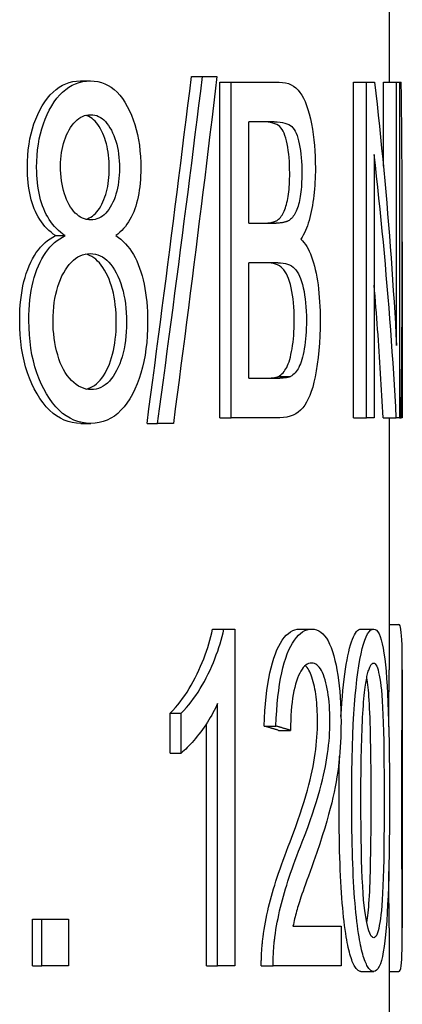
# Model space of a CAD drawing. Header units: millimetres. Extents: x 71 to 3793, y 26 to 321.
# Tile 9 of 11: x 436.77 to 439.66, y 225.69 to 233.15. Entities that reach past the tile are written whole.
import ezdxf

# ---------------------------------------------------------------- set-up
doc = ezdxf.new("R2010")
doc.units = ezdxf.units.MM
doc.layers.add('DETAIL', color=2, linetype='Continuous')

msp = doc.modelspace()

# ---------------------------------------------------------------- linework, layer by layer
at = {"layer": 'DETAIL'}
for p, q in [((439.5627, 240.1028), (439.5627, 232.6749)), ((437.2272, 232.6845), (437.302, 232.6845)), ((438.067, 232.7175), (438.1509, 232.7175)), ((438.1509, 232.7175), (438.26, 232.7175)), ((438.2811, 230.1349), (438.2811, 232.6749)), ((438.2811, 232.6749), (438.3673, 232.6749)), ((438.3673, 230.1349), (438.3673, 232.6749)), ((438.3673, 232.6749), (438.731, 232.6749)), ((439.2937, 230.1349), (439.2937, 232.6749)), ((439.2937, 232.6749), (439.3908, 232.6749)), ((439.3908, 230.1349), (439.3908, 232.6749)), ((439.3908, 232.6749), (439.4533, 232.6749)), ((439.5197, 232.0381), (439.5197, 232.6749)), ((439.5197, 232.6749), (439.6192, 232.6749)), ((439.6192, 230.6808), (439.6192, 232.6749)), ((439.6192, 232.6749), (439.6407, 232.6749)), ((439.6407, 232.6749), (439.6407, 230.1349)), ((439.6407, 232.6749), (439.6552, 232.6749)), ((438.502, 231.6081), (438.502, 232.3748)), ((438.6923, 232.3748), (438.502, 232.3748)), ((439.4496, 232.1289), (439.4496, 230.1349)), ((438.502, 231.6081), (438.707, 231.6081)), ((437.0389, 231.5133), (437.1117, 231.5133)), ((439.6627, 231.4653), (439.6627, 230.5632)), ((438.502, 230.4349), (438.502, 231.3081)), ((438.7208, 231.3081), (438.502, 231.3081)), ((438.502, 230.4349), (438.737, 230.4349)), ((438.725, 230.4466), (438.816, 230.4466)), ((438.2811, 230.1349), (438.3673, 230.1349)), ((438.7361, 230.1349), (438.3673, 230.1349)), ((439.2937, 230.1349), (439.3908, 230.1349)), ((439.4496, 230.1349), (439.3908, 230.1349)), ((439.518, 230.1349), (439.6175, 230.1349)), ((439.5627, 230.1349), (439.5627, 228.227)), ((439.6407, 230.1349), (439.6175, 230.1349)), ((439.6407, 230.1349), (439.6536, 230.1349)), ((439.6619, 230.1349), (439.6536, 230.1349)), ((437.2298, 230.0923), (437.3046, 230.0923)), ((437.7307, 230.0923), (437.8109, 230.0923)), ((437.9307, 230.0923), (437.8109, 230.0923)), ((439.5627, 228.5694), (439.6366, 228.5694)), ((438.2265, 228.5345), (438.3121, 228.5345)), ((438.3121, 228.5345), (438.395, 228.5345)), ((438.395, 228.5345), (438.395, 225.9849)), ((438.8859, 228.5345), (438.9786, 228.5345)), ((439.3486, 228.5345), (439.4462, 228.5345)), ((439.6627, 228.227), (439.6627, 226.2739)), ((438.2651, 225.9849), (438.2651, 227.9712)), ((437.9071, 227.5956), (437.9071, 227.8976)), ((437.9071, 227.8976), (437.9892, 227.8976)), ((437.9892, 227.5956), (437.9892, 227.8976)), ((438.1801, 225.9849), (438.1801, 227.8174)), ((438.6164, 227.8008), (438.7062, 227.8008)), ((438.7258, 227.7679), (438.8168, 227.7679)), ((437.9071, 227.5956), (437.9892, 227.5956)), ((436.8651, 225.9849), (436.8651, 226.3391)), ((436.8651, 226.3391), (436.9359, 226.3391)), ((436.9359, 225.9849), (436.9359, 226.3391)), ((436.9359, 226.3391), (437.1358, 226.3391)), ((437.1358, 226.3391), (437.1358, 225.9849)), ((438.8354, 226.2849), (439.1996, 226.2849)), ((439.1996, 226.2849), (439.1996, 225.9849)), ((439.5627, 226.2739), (439.5627, 216.6028)), ((436.8651, 225.9849), (436.9359, 225.9849)), ((437.1358, 225.9849), (436.9359, 225.9849)), ((438.1801, 225.9849), (438.2651, 225.9849)), ((438.395, 225.9849), (438.2651, 225.9849)), ((438.5958, 225.9849), (438.6854, 225.9849)), ((439.1996, 225.9849), (438.6854, 225.9849)), ((439.3486, 225.9423), (439.4462, 225.9423)), ((439.5627, 225.9423), (439.6369, 225.9423))]:
    msp.add_line(p, q, dxfattribs=at)
at = {"layer": 'DETAIL', "flags": 128}
for points in [[(436.8253, 232.0302), (436.8261, 232.0757), (436.8285, 232.12), (436.8324, 232.1631), (436.8379, 232.205), (436.845, 232.2456), (436.8536, 232.285), (436.8638, 232.3232), (436.8755, 232.3602), (436.8888, 232.3959), (436.9036, 232.4304), (436.9199, 232.4637), (436.9378, 232.4958), (436.9568, 232.5259), (436.9768, 232.5535), (436.9978, 232.5784), (437.0197, 232.6006), (437.0425, 232.6203), (437.0663, 232.6374), (437.0909, 232.6518), (437.1165, 232.6636), (437.1429, 232.6727), (437.1702, 232.6793), (437.1983, 232.6832), (437.2272, 232.6845)], [(436.8957, 232.0302), (436.8965, 232.0757), (436.8989, 232.12), (436.9029, 232.1631), (436.9085, 232.205), (436.9156, 232.2456), (436.9243, 232.285), (436.9346, 232.3232), (436.9465, 232.3602), (436.9599, 232.3959), (436.9749, 232.4304), (436.9914, 232.4637), (437.0094, 232.4958), (437.0287, 232.5259), (437.0489, 232.5535), (437.0701, 232.5784), (437.0922, 232.6006), (437.1153, 232.6203), (437.1393, 232.6374), (437.1642, 232.6518), (437.19, 232.6636), (437.2167, 232.6727), (437.2443, 232.6793), (437.2727, 232.6832), (437.302, 232.6845)], [(437.302, 232.6845), (437.3311, 232.6832), (437.3591, 232.6792), (437.3861, 232.6725), (437.4119, 232.6631), (437.4367, 232.6511), (437.4605, 232.6364), (437.4832, 232.619), (437.5049, 232.5989), (437.5256, 232.5762), (437.5453, 232.5508), (437.564, 232.5227), (437.5817, 232.4919), (437.5982, 232.4592), (437.6132, 232.4254), (437.6267, 232.3903), (437.6388, 232.3541), (437.6494, 232.3168), (437.6586, 232.2782), (437.6663, 232.2385), (437.6727, 232.1976), (437.6776, 232.1556), (437.6811, 232.1124), (437.6832, 232.068), (437.6839, 232.0224)], [(437.7307, 230.0923), (437.7453, 230.2016), (437.7599, 230.311), (437.7744, 230.4204), (437.7889, 230.5298), (437.8033, 230.6392), (437.8177, 230.7486), (437.832, 230.8579), (437.8462, 230.9673), (437.8604, 231.0767), (437.8746, 231.1861), (437.8887, 231.2955), (437.9027, 231.4049), (437.9167, 231.5142), (437.9306, 231.6236), (437.9445, 231.733), (437.9584, 231.8424), (437.9721, 231.9518), (437.9858, 232.0612), (437.9995, 232.1705), (438.0131, 232.2799), (438.0267, 232.3893), (438.0402, 232.4987), (438.0536, 232.6081), (438.067, 232.7175)], [(437.8109, 230.0923), (437.8257, 230.2016), (437.8404, 230.311), (437.8551, 230.4204), (437.8697, 230.5298), (437.8843, 230.6392), (437.8988, 230.7486), (437.9133, 230.8579), (437.9277, 230.9673), (437.942, 231.0767), (437.9563, 231.1861), (437.9706, 231.2955), (437.9848, 231.4049), (437.9989, 231.5142), (438.013, 231.6236), (438.027, 231.733), (438.041, 231.8424), (438.0549, 231.9518), (438.0688, 232.0612), (438.0826, 232.1705), (438.0964, 232.2799), (438.1101, 232.3893), (438.1237, 232.4987), (438.1373, 232.6081), (438.1509, 232.7175)], [(438.26, 232.7175), (438.2469, 232.6081), (438.2337, 232.4987), (438.2205, 232.3893), (438.2073, 232.2799), (438.194, 232.1705), (438.1806, 232.0612), (438.1672, 231.9518), (438.1537, 231.8424), (438.1402, 231.733), (438.1266, 231.6236), (438.113, 231.5142), (438.0993, 231.4049), (438.0855, 231.2955), (438.0717, 231.1861), (438.0579, 231.0767), (438.0439, 230.9673), (438.03, 230.8579), (438.016, 230.7486), (438.0019, 230.6392), (437.9877, 230.5298), (437.9736, 230.4204), (437.9593, 230.311), (437.945, 230.2016), (437.9307, 230.0923)], [(438.731, 232.6749), (438.7558, 232.6736), (438.779, 232.67), (438.8007, 232.664), (438.821, 232.6555), (438.8399, 232.6446), (438.8574, 232.6313), (438.8736, 232.6156), (438.8885, 232.5974), (438.9022, 232.5768), (438.9151, 232.5536), (438.9272, 232.5278), (438.9383, 232.4994), (438.9487, 232.4685), (438.9582, 232.435), (438.967, 232.3989), (438.9749, 232.3603), (438.982, 232.3201), (438.9881, 232.2794), (438.9932, 232.2382), (438.9974, 232.1964), (439.0006, 232.1542), (439.0029, 232.1114), (439.0043, 232.0682), (439.0048, 232.0244)], [(439.4533, 232.6749), (439.4627, 232.5918), (439.4718, 232.5087), (439.4808, 232.4256), (439.4895, 232.3425), (439.498, 232.2594), (439.5063, 232.1763), (439.5144, 232.0933), (439.5223, 232.0102), (439.5299, 231.9271), (439.5374, 231.844), (439.5446, 231.7609), (439.5517, 231.6778), (439.5585, 231.5947), (439.5651, 231.5117), (439.5714, 231.4286), (439.5776, 231.3455), (439.5836, 231.2624), (439.5893, 231.1793), (439.5948, 231.0962), (439.6001, 231.0131), (439.6052, 230.9301), (439.6101, 230.847), (439.6147, 230.7639), (439.6192, 230.6808)], [(439.6536, 230.1349), (439.655, 230.2407), (439.6562, 230.3465), (439.6574, 230.4524), (439.6585, 230.5582), (439.6594, 230.664), (439.6602, 230.7699), (439.6609, 230.8757), (439.6615, 230.9815), (439.662, 231.0874), (439.6623, 231.1932), (439.6626, 231.299), (439.6627, 231.4049), (439.6627, 231.5107), (439.6626, 231.6165), (439.6624, 231.7224), (439.662, 231.8282), (439.6616, 231.934), (439.661, 232.0399), (439.6603, 232.1457), (439.6595, 232.2515), (439.6586, 232.3574), (439.6576, 232.4632), (439.6564, 232.569), (439.6552, 232.6749)], [(437.0766, 232.0418), (437.0771, 232.0679), (437.0785, 232.0935), (437.0807, 232.1184), (437.0839, 232.1427), (437.088, 232.1664), (437.093, 232.1894), (437.0989, 232.2119), (437.1057, 232.2337), (437.1134, 232.2549), (437.122, 232.2755), (437.1314, 232.2954), (437.1418, 232.3148), (437.1528, 232.333), (437.1644, 232.3497), (437.1763, 232.3647), (437.1888, 232.3782), (437.2017, 232.3901), (437.215, 232.4004), (437.2288, 232.4092), (437.2431, 232.4163), (437.2578, 232.4218), (437.273, 232.4258), (437.2886, 232.4282), (437.3046, 232.429)], [(437.4451, 232.0244), (437.4448, 232.0496), (437.4438, 232.0742), (437.4421, 232.0983), (437.4397, 232.1217), (437.4366, 232.1446), (437.4329, 232.1668), (437.4285, 232.1885), (437.4234, 232.2095), (437.4176, 232.23), (437.4111, 232.2498), (437.4039, 232.2691), (437.396, 232.2878), (437.3874, 232.3058), (437.3782, 232.3231), (437.3687, 232.3392), (437.3587, 232.3539), (437.3484, 232.3673), (437.3378, 232.3794), (437.3268, 232.3901), (437.3154, 232.3996), (437.3036, 232.4077), (437.2915, 232.4146), (437.279, 232.4201), (437.2662, 232.4242)], [(437.3046, 232.429), (437.3202, 232.4282), (437.3352, 232.4257), (437.3499, 232.4217), (437.364, 232.416), (437.3777, 232.4087), (437.3909, 232.3997), (437.4037, 232.3891), (437.416, 232.3769), (437.4279, 232.3631), (437.4393, 232.3477), (437.4503, 232.3306), (437.4608, 232.3119), (437.4707, 232.292), (437.4796, 232.2713), (437.4878, 232.25), (437.495, 232.2279), (437.5014, 232.205), (437.5069, 232.1814), (437.5116, 232.1571), (437.5154, 232.132), (437.5184, 232.1062), (437.5205, 232.0797), (437.5218, 232.0524), (437.5222, 232.0244)], [(438.8106, 231.9857), (438.8103, 232.0166), (438.8094, 232.0467), (438.8079, 232.0758), (438.8058, 232.104), (438.8031, 232.1312), (438.7998, 232.1575), (438.7959, 232.1829), (438.7913, 232.2073), (438.7862, 232.2303), (438.7806, 232.2515), (438.7744, 232.2708), (438.7677, 232.2881), (438.7604, 232.3037), (438.7525, 232.3173), (438.7441, 232.3291), (438.735, 232.339), (438.7249, 232.3474), (438.713, 232.3546), (438.6993, 232.3608), (438.6838, 232.3658), (438.6664, 232.3697), (438.6472, 232.3725), (438.6259, 232.3742), (438.6027, 232.3748)], [(438.6923, 232.3748), (438.7158, 232.3742), (438.7373, 232.3725), (438.7567, 232.3697), (438.7743, 232.3658), (438.7899, 232.3608), (438.8038, 232.3546), (438.8158, 232.3474), (438.8261, 232.339), (438.8352, 232.3291), (438.8437, 232.3173), (438.8517, 232.3037), (438.8591, 232.2881), (438.8659, 232.2708), (438.8721, 232.2515), (438.8778, 232.2303), (438.883, 232.2073), (438.8876, 232.1829), (438.8915, 232.1575), (438.8949, 232.1312), (438.8976, 232.104), (438.8997, 232.0758), (438.9012, 232.0467), (438.9021, 232.0166), (438.9024, 231.9857)], [(439.6175, 230.1349), (439.613, 230.2179), (439.6082, 230.301), (439.6032, 230.3841), (439.5981, 230.4672), (439.5927, 230.5503), (439.5871, 230.6334), (439.5813, 230.7165), (439.5752, 230.7995), (439.569, 230.8826), (439.5625, 230.9657), (439.5558, 231.0488), (439.5489, 231.1319), (439.5418, 231.215), (439.5345, 231.2981), (439.527, 231.3811), (439.5192, 231.4642), (439.5113, 231.5473), (439.5031, 231.6304), (439.4947, 231.7135), (439.4861, 231.7966), (439.4773, 231.8797), (439.4683, 231.9627), (439.459, 232.0458), (439.4496, 232.1289)], [(437.0389, 231.5133), (437.0214, 231.5256), (437.0045, 231.5388), (436.9884, 231.5528), (436.9731, 231.5677), (436.9585, 231.5834), (436.9447, 231.5999), (436.9316, 231.6173), (436.9194, 231.6355), (436.9078, 231.6545), (436.8971, 231.6743), (436.8872, 231.695), (436.878, 231.7166), (436.8697, 231.7388), (436.862, 231.7618), (436.855, 231.7855), (436.8488, 231.8099), (436.8433, 231.835), (436.8385, 231.8608), (436.8345, 231.8873), (436.8312, 231.9145), (436.8286, 231.9423), (436.8268, 231.9709), (436.8257, 232.0002), (436.8253, 232.0302)], [(437.1117, 231.5133), (437.0939, 231.5256), (437.0769, 231.5388), (437.0606, 231.5528), (437.0451, 231.5677), (437.0304, 231.5834), (437.0164, 231.5999), (437.0032, 231.6173), (436.9908, 231.6355), (436.9791, 231.6545), (436.9683, 231.6743), (436.9583, 231.695), (436.949, 231.7166), (436.9405, 231.7388), (436.9328, 231.7618), (436.9258, 231.7855), (436.9195, 231.8099), (436.9139, 231.835), (436.9091, 231.8608), (436.905, 231.8873), (436.9017, 231.9145), (436.8991, 231.9423), (436.8972, 231.9709), (436.8961, 232.0002), (436.8957, 232.0302)], [(437.3059, 231.6333), (437.2895, 231.6341), (437.2735, 231.6365), (437.258, 231.6404), (437.243, 231.646), (437.2285, 231.6531), (437.2145, 231.6619), (437.201, 231.6722), (437.188, 231.6841), (437.1755, 231.6976), (437.1636, 231.7126), (437.1521, 231.7293), (437.1411, 231.7475), (437.1309, 231.767), (437.1215, 231.7874), (437.113, 231.8088), (437.1054, 231.831), (437.0987, 231.8541), (437.0928, 231.8782), (437.0879, 231.9032), (437.0838, 231.9291), (437.0807, 231.9559), (437.0784, 231.9836), (437.0771, 232.0122), (437.0766, 232.0418)], [(437.2678, 231.6377), (437.2809, 231.6418), (437.2936, 231.647), (437.3058, 231.6536), (437.3177, 231.6614), (437.3291, 231.6706), (437.3401, 231.6809), (437.3507, 231.6926), (437.3609, 231.7056), (437.3707, 231.7198), (437.3801, 231.7353), (437.389, 231.752), (437.3974, 231.7695), (437.405, 231.7876), (437.412, 231.8062), (437.4183, 231.8254), (437.424, 231.8452), (437.4289, 231.8656), (437.4332, 231.8865), (437.4369, 231.9081), (437.4398, 231.9302), (437.4422, 231.9528), (437.4438, 231.9761), (437.4448, 231.9999), (437.4451, 232.0244)], [(437.5222, 232.0244), (437.5218, 231.9973), (437.5206, 231.9709), (437.5185, 231.9453), (437.5156, 231.9204), (437.5119, 231.8961), (437.5074, 231.8726), (437.502, 231.8498), (437.4959, 231.8278), (437.4888, 231.8064), (437.481, 231.7857), (437.4722, 231.7658), (437.4627, 231.7466), (437.4525, 231.7285), (437.4417, 231.712), (437.4305, 231.697), (437.4187, 231.6836), (437.4064, 231.6718), (437.3937, 231.6616), (437.3804, 231.653), (437.3665, 231.6459), (437.3522, 231.6404), (437.3373, 231.6365), (437.3218, 231.6341), (437.3059, 231.6333)], [(437.6839, 232.0224), (437.6836, 231.9934), (437.6827, 231.965), (437.6811, 231.9372), (437.6789, 231.91), (437.676, 231.8835), (437.6725, 231.8576), (437.6683, 231.8324), (437.6636, 231.8078), (437.6581, 231.7838), (437.6521, 231.7604), (437.6453, 231.7377), (437.638, 231.7156), (437.6299, 231.6942), (437.6212, 231.6737), (437.6117, 231.6539), (437.6016, 231.635), (437.5908, 231.6169), (437.5792, 231.5997), (437.567, 231.5832), (437.554, 231.5676), (437.5403, 231.5528), (437.5258, 231.5388), (437.5107, 231.5256), (437.4947, 231.5133)], [(438.7266, 231.6372), (438.7336, 231.644), (438.7402, 231.6515), (438.7465, 231.6596), (438.7525, 231.6685), (438.7582, 231.678), (438.7636, 231.6882), (438.7687, 231.6991), (438.7735, 231.7107), (438.778, 231.723), (438.7822, 231.736), (438.7862, 231.7496), (438.7898, 231.764), (438.7931, 231.779), (438.7962, 231.7946), (438.7989, 231.8109), (438.8014, 231.8278), (438.8035, 231.8453), (438.8054, 231.8634), (438.807, 231.8822), (438.8083, 231.9017), (438.8093, 231.9217), (438.81, 231.9424), (438.8104, 231.9637), (438.8106, 231.9857)], [(438.9024, 231.9857), (438.9023, 231.9637), (438.9019, 231.9424), (438.9011, 231.9217), (438.9001, 231.9017), (438.8988, 231.8822), (438.8972, 231.8634), (438.8953, 231.8453), (438.8931, 231.8278), (438.8907, 231.8109), (438.8879, 231.7946), (438.8848, 231.779), (438.8814, 231.764), (438.8778, 231.7496), (438.8738, 231.736), (438.8695, 231.723), (438.865, 231.7107), (438.8601, 231.6991), (438.855, 231.6882), (438.8495, 231.678), (438.8438, 231.6685), (438.8377, 231.6596), (438.8313, 231.6515), (438.8246, 231.644), (438.8176, 231.6372)], [(439.0048, 232.0244), (439.0046, 231.9974), (439.004, 231.9707), (439.0031, 231.9443), (439.0019, 231.9181), (439.0002, 231.8922), (438.9982, 231.8666), (438.9958, 231.8412), (438.993, 231.8161), (438.9899, 231.7913), (438.9864, 231.7668), (438.9825, 231.7425), (438.9782, 231.7185), (438.9735, 231.695), (438.9685, 231.6722), (438.963, 231.6502), (438.9571, 231.629), (438.9508, 231.6085), (438.9441, 231.5888), (438.937, 231.5698), (438.9294, 231.5516), (438.9214, 231.5341), (438.9129, 231.5174), (438.904, 231.5014), (438.8947, 231.4862)], [(438.6173, 231.6081), (438.6237, 231.6082), (438.63, 231.6083), (438.6361, 231.6086), (438.642, 231.6089), (438.6478, 231.6094), (438.6534, 231.61), (438.6588, 231.6106), (438.6641, 231.6114), (438.6692, 231.6122), (438.6741, 231.6132), (438.6789, 231.6142), (438.6835, 231.6154), (438.6879, 231.6167), (438.6922, 231.618), (438.6964, 231.6195), (438.7003, 231.621), (438.7042, 231.6227), (438.7078, 231.6245), (438.7113, 231.6263), (438.7147, 231.6283), (438.7179, 231.6304), (438.721, 231.6325), (438.7239, 231.6348), (438.7266, 231.6372)], [(438.8176, 231.6372), (438.8148, 231.6348), (438.8119, 231.6325), (438.8088, 231.6304), (438.8055, 231.6283), (438.8021, 231.6263), (438.7986, 231.6245), (438.7949, 231.6227), (438.791, 231.621), (438.787, 231.6195), (438.7828, 231.618), (438.7785, 231.6167), (438.774, 231.6154), (438.7693, 231.6142), (438.7645, 231.6132), (438.7595, 231.6122), (438.7543, 231.6114), (438.749, 231.6106), (438.7435, 231.61), (438.7379, 231.6094), (438.7321, 231.6089), (438.7261, 231.6086), (438.7199, 231.6083), (438.7136, 231.6082), (438.707, 231.6081)], [(436.7673, 230.8705), (436.7678, 230.9113), (436.7693, 230.9509), (436.7718, 230.9894), (436.7753, 231.0268), (436.7798, 231.0631), (436.7853, 231.0983), (436.7918, 231.1323), (436.7993, 231.1652), (436.8078, 231.197), (436.8172, 231.2277), (436.8277, 231.2573), (436.8391, 231.2858), (436.8514, 231.313), (436.8645, 231.3386), (436.8784, 231.3628), (436.8931, 231.3855), (436.9086, 231.4067), (436.9249, 231.4264), (436.942, 231.4446), (436.9599, 231.4613), (436.9785, 231.4765), (436.9979, 231.4903), (437.018, 231.5025), (437.0389, 231.5133)], [(436.8371, 230.8705), (436.8376, 230.9113), (436.8391, 230.9509), (436.8417, 230.9894), (436.8452, 231.0268), (436.8498, 231.0631), (436.8553, 231.0983), (436.8619, 231.1323), (436.8694, 231.1652), (436.878, 231.197), (436.8875, 231.2277), (436.8981, 231.2573), (436.9096, 231.2858), (436.922, 231.313), (436.9353, 231.3386), (436.9494, 231.3628), (436.9642, 231.3855), (436.9799, 231.4067), (436.9964, 231.4264), (437.0137, 231.4446), (437.0317, 231.4613), (437.0506, 231.4765), (437.0702, 231.4903), (437.0905, 231.5025), (437.1117, 231.5133)], [(437.4947, 231.5133), (437.5144, 231.5), (437.5331, 231.4855), (437.551, 231.4696), (437.568, 231.4524), (437.5843, 231.4339), (437.5996, 231.4141), (437.6142, 231.3929), (437.6279, 231.3704), (437.6409, 231.3467), (437.653, 231.3216), (437.6644, 231.2951), (437.6749, 231.2674), (437.6846, 231.2386), (437.6935, 231.2088), (437.7015, 231.1781), (437.7086, 231.1465), (437.7149, 231.114), (437.7204, 231.0806), (437.725, 231.0462), (437.7287, 231.011), (437.7316, 230.9748), (437.7337, 230.9378), (437.735, 230.8998), (437.7354, 230.8609)], [(438.8947, 231.4862), (438.9067, 231.4742), (438.9182, 231.4609), (438.9291, 231.4464), (438.9395, 231.4305), (438.9493, 231.4132), (438.9587, 231.3947), (438.9675, 231.3748), (438.9759, 231.3537), (438.9837, 231.3312), (438.9911, 231.3074), (438.998, 231.2822), (439.0044, 231.2558), (439.0103, 231.2283), (439.0157, 231.1999), (439.0206, 231.1707), (439.0249, 231.1407), (439.0287, 231.1099), (439.032, 231.0782), (439.0348, 231.0456), (439.037, 231.0123), (439.0388, 230.9781), (439.0401, 230.9431), (439.0408, 230.9072), (439.0411, 230.8705)], [(437.0196, 230.8686), (437.0202, 230.9045), (437.0219, 230.9395), (437.0247, 230.9734), (437.0286, 231.0063), (437.0337, 231.0381), (437.0399, 231.069), (437.0472, 231.0988), (437.0556, 231.1276), (437.0651, 231.1554), (437.0757, 231.1821), (437.0874, 231.2078), (437.1002, 231.2326), (437.1139, 231.2557), (437.1281, 231.2769), (437.1429, 231.2961), (437.1582, 231.3132), (437.1741, 231.3283), (437.1906, 231.3415), (437.2076, 231.3525), (437.2251, 231.3616), (437.2432, 231.3687), (437.2619, 231.3737), (437.281, 231.3767), (437.3007, 231.3778)], [(437.4978, 230.857), (437.4974, 230.8912), (437.4961, 230.9246), (437.4938, 230.957), (437.4907, 230.9884), (437.4867, 231.019), (437.4818, 231.0486), (437.476, 231.0772), (437.4693, 231.105), (437.4617, 231.1318), (437.4532, 231.1576), (437.4438, 231.1826), (437.4334, 231.2066), (437.4222, 231.2296), (437.4102, 231.2514), (437.3977, 231.2714), (437.3847, 231.2897), (437.3713, 231.3063), (437.3573, 231.3212), (437.3429, 231.3343), (437.328, 231.3457), (437.3125, 231.3554), (437.2966, 231.3633), (437.2801, 231.3695), (437.2631, 231.374)], [(437.3007, 231.3778), (437.3205, 231.3767), (437.3397, 231.3737), (437.3583, 231.3686), (437.3763, 231.3614), (437.3937, 231.3522), (437.4104, 231.341), (437.4266, 231.3277), (437.4421, 231.3124), (437.4571, 231.295), (437.4715, 231.2756), (437.4853, 231.2541), (437.4985, 231.2306), (437.5109, 231.2055), (437.5222, 231.1794), (437.5323, 231.1521), (437.5414, 231.1237), (437.5494, 231.0942), (437.5564, 231.0636), (437.5622, 231.032), (437.567, 230.9992), (437.5707, 230.9653), (437.5734, 230.9303), (437.575, 230.8942), (437.5755, 230.857)], [(438.8446, 230.8725), (438.8442, 230.9072), (438.8432, 230.9408), (438.8414, 230.9733), (438.8389, 231.0046), (438.8357, 231.0348), (438.8317, 231.0638), (438.827, 231.0916), (438.8216, 231.1183), (438.8155, 231.1435), (438.8089, 231.1667), (438.8017, 231.188), (438.7938, 231.2074), (438.7854, 231.2248), (438.7764, 231.2403), (438.7668, 231.2539), (438.7565, 231.2655), (438.7453, 231.2755), (438.7329, 231.2841), (438.7192, 231.2914), (438.7043, 231.2974), (438.688, 231.3021), (438.6703, 231.3054), (438.6513, 231.3074), (438.6308, 231.3081)], [(438.7208, 231.3081), (438.7414, 231.3074), (438.7607, 231.3054), (438.7785, 231.3021), (438.795, 231.2974), (438.8101, 231.2914), (438.8239, 231.2841), (438.8365, 231.2755), (438.8478, 231.2655), (438.8582, 231.2539), (438.8679, 231.2403), (438.877, 231.2248), (438.8855, 231.2074), (438.8934, 231.188), (438.9007, 231.1667), (438.9075, 231.1435), (438.9136, 231.1183), (438.9191, 231.0916), (438.9238, 231.0638), (438.9278, 231.0348), (438.9311, 231.0046), (438.9336, 230.9733), (438.9354, 230.9408), (438.9365, 230.9072), (438.9368, 230.8725)], [(439.518, 230.1349), (439.5157, 230.1767), (439.5135, 230.2185), (439.5111, 230.2603), (439.5087, 230.3022), (439.5063, 230.344), (439.5038, 230.3858), (439.5012, 230.4277), (439.4986, 230.4695), (439.496, 230.5113), (439.4932, 230.5531), (439.4905, 230.595), (439.4877, 230.6368), (439.4848, 230.6786), (439.4818, 230.7205), (439.4789, 230.7623), (439.4758, 230.8041), (439.4727, 230.8459), (439.4696, 230.8878), (439.4664, 230.9296), (439.4631, 230.9714), (439.4598, 231.0132), (439.4565, 231.0551), (439.453, 231.0969), (439.4496, 231.1387)], [(437.2298, 230.0923), (437.197, 230.0938), (437.1651, 230.0985), (437.1341, 230.1062), (437.1041, 230.117), (437.0749, 230.1309), (437.0467, 230.1479), (437.0195, 230.168), (436.9933, 230.1912), (436.9681, 230.2175), (436.9438, 230.2469), (436.9206, 230.2793), (436.8985, 230.3149), (436.8777, 230.3528), (436.8587, 230.3922), (436.8414, 230.4331), (436.8259, 230.4756), (436.8122, 230.5196), (436.8004, 230.5651), (436.7903, 230.6122), (436.782, 230.6608), (436.7756, 230.7109), (436.771, 230.7626), (436.7683, 230.8158), (436.7673, 230.8705)], [(437.3046, 230.0923), (437.2715, 230.0938), (437.2392, 230.0985), (437.2079, 230.1062), (437.1775, 230.117), (437.148, 230.1309), (437.1195, 230.1479), (437.092, 230.168), (437.0655, 230.1912), (437.04, 230.2175), (437.0155, 230.2469), (436.9921, 230.2793), (436.9697, 230.3149), (436.9487, 230.3528), (436.9294, 230.3922), (436.912, 230.4331), (436.8963, 230.4756), (436.8825, 230.5196), (436.8705, 230.5651), (436.8603, 230.6122), (436.852, 230.6608), (436.8455, 230.7109), (436.8408, 230.7626), (436.838, 230.8158), (436.8371, 230.8705)], [(437.3059, 230.3478), (437.2868, 230.3489), (437.268, 230.3521), (437.2494, 230.3575), (437.231, 230.365), (437.2129, 230.3747), (437.195, 230.3865), (437.1773, 230.4004), (437.1598, 230.4165), (437.143, 230.4346), (437.1273, 230.4544), (437.1125, 230.476), (437.0989, 230.4993), (437.0863, 230.5244), (437.0748, 230.5512), (437.0643, 230.5798), (437.055, 230.6101), (437.0467, 230.6415), (437.0395, 230.6731), (437.0335, 230.705), (437.0285, 230.7372), (437.0246, 230.7696), (437.0218, 230.8023), (437.0202, 230.8353), (437.0196, 230.8686)], [(438.725, 230.4466), (438.7344, 230.4523), (438.7434, 230.4589), (438.752, 230.4663), (438.7601, 230.4746), (438.7677, 230.4838), (438.775, 230.4937), (438.7818, 230.5046), (438.7882, 230.5162), (438.7943, 230.529), (438.8001, 230.5432), (438.8056, 230.5588), (438.8108, 230.5758), (438.8157, 230.5941), (438.8203, 230.6139), (438.8247, 230.635), (438.8288, 230.6576), (438.8325, 230.6813), (438.8357, 230.7059), (438.8384, 230.7314), (438.8407, 230.7578), (438.8424, 230.7851), (438.8436, 230.8133), (438.8444, 230.8424), (438.8446, 230.8725)], [(439.0411, 230.8705), (439.0405, 230.8119), (439.0386, 230.7546), (439.0356, 230.6987), (439.0314, 230.6442), (439.0259, 230.5912), (439.0191, 230.5395), (439.0114, 230.4904), (439.0031, 230.4453), (438.9941, 230.404), (438.9844, 230.3665), (438.9741, 230.333), (438.9631, 230.3033), (438.9512, 230.2767), (438.9382, 230.2523), (438.9241, 230.2302), (438.9089, 230.2104), (438.8926, 230.1928), (438.8751, 230.1774), (438.8563, 230.1644), (438.8357, 230.1538), (438.8135, 230.1455), (438.7895, 230.1396), (438.7638, 230.136), (438.7361, 230.1349)], [(438.9368, 230.8725), (438.9366, 230.8424), (438.9358, 230.8133), (438.9346, 230.7851), (438.9329, 230.7578), (438.9306, 230.7314), (438.9279, 230.7059), (438.9246, 230.6813), (438.9209, 230.6576), (438.9167, 230.635), (438.9123, 230.6139), (438.9076, 230.5941), (438.9026, 230.5758), (438.8974, 230.5588), (438.8918, 230.5432), (438.886, 230.529), (438.8799, 230.5162), (438.8734, 230.5046), (438.8665, 230.4937), (438.8592, 230.4838), (438.8514, 230.4746), (438.8432, 230.4663), (438.8346, 230.4589), (438.8255, 230.4523), (438.816, 230.4466)], [(437.2694, 230.3518), (437.2862, 230.3563), (437.3025, 230.3625), (437.3182, 230.3703), (437.3334, 230.3799), (437.3481, 230.3911), (437.3622, 230.4041), (437.3758, 230.4187), (437.3889, 230.435), (437.4015, 230.4529), (437.4135, 230.4726), (437.4251, 230.4939), (437.4359, 230.5165), (437.4459, 230.54), (437.4549, 230.5643), (437.4631, 230.5896), (437.4704, 230.6157), (437.4769, 230.6427), (437.4824, 230.6707), (437.4871, 230.6995), (437.491, 230.7292), (437.494, 230.7598), (437.4961, 230.7913), (437.4974, 230.8237), (437.4978, 230.857)], [(437.7354, 230.8609), (437.7346, 230.8074), (437.7322, 230.7553), (437.7283, 230.7047), (437.7228, 230.6555), (437.7156, 230.6078), (437.7069, 230.5615), (437.6966, 230.5166), (437.6846, 230.4732), (437.671, 230.4312), (437.6558, 230.3907), (437.6389, 230.3516), (437.6203, 230.3139), (437.6003, 230.2785), (437.5792, 230.2462), (437.557, 230.217), (437.5337, 230.1908), (437.5092, 230.1677), (437.4836, 230.1477), (437.4568, 230.1308), (437.4288, 230.1169), (437.3996, 230.1061), (437.3692, 230.0984), (437.3375, 230.0938), (437.3046, 230.0923)], [(437.5755, 230.857), (437.575, 230.8207), (437.5735, 230.7855), (437.5709, 230.7514), (437.5673, 230.7183), (437.5627, 230.6863), (437.557, 230.6554), (437.5503, 230.6255), (437.5425, 230.5967), (437.5337, 230.5689), (437.5239, 230.5422), (437.513, 230.5166), (437.501, 230.492), (437.4882, 230.469), (437.4748, 230.448), (437.4607, 230.4289), (437.4461, 230.4119), (437.4308, 230.3969), (437.4149, 230.3839), (437.3983, 230.3729), (437.3811, 230.3638), (437.3633, 230.3568), (437.3448, 230.3518), (437.3257, 230.3488), (437.3059, 230.3478)], [(439.6627, 230.5632), (439.6627, 230.5453), (439.6627, 230.5275), (439.6627, 230.5096), (439.6627, 230.4918), (439.6627, 230.4739), (439.6626, 230.4561), (439.6626, 230.4382), (439.6626, 230.4204), (439.6626, 230.4025), (439.6625, 230.3847), (439.6625, 230.3669), (439.6625, 230.349), (439.6624, 230.3312), (439.6624, 230.3133), (439.6624, 230.2955), (439.6623, 230.2776), (439.6623, 230.2598), (439.6622, 230.2419), (439.6622, 230.2241), (439.6621, 230.2062), (439.6621, 230.1884), (439.662, 230.1705), (439.6619, 230.1527), (439.6619, 230.1349)], [(438.6469, 230.4349), (438.6515, 230.435), (438.656, 230.435), (438.6604, 230.4351), (438.6646, 230.4353), (438.6688, 230.4354), (438.6728, 230.4357), (438.6767, 230.4359), (438.6805, 230.4362), (438.6841, 230.4366), (438.6876, 230.437), (438.6911, 230.4374), (438.6944, 230.4378), (438.6975, 230.4383), (438.7006, 230.4389), (438.7036, 230.4395), (438.7064, 230.4401), (438.7091, 230.4408), (438.7117, 230.4415), (438.7142, 230.4422), (438.7166, 230.443), (438.7189, 230.4438), (438.721, 230.4447), (438.7231, 230.4456), (438.725, 230.4466)], [(438.816, 230.4466), (438.814, 230.4456), (438.8119, 230.4447), (438.8098, 230.4438), (438.8075, 230.443), (438.8051, 230.4422), (438.8025, 230.4415), (438.7999, 230.4408), (438.7971, 230.4401), (438.7943, 230.4395), (438.7913, 230.4389), (438.7882, 230.4383), (438.785, 230.4378), (438.7816, 230.4374), (438.7782, 230.437), (438.7746, 230.4366), (438.7709, 230.4362), (438.7671, 230.4359), (438.7632, 230.4357), (438.7591, 230.4354), (438.7549, 230.4353), (438.7506, 230.4351), (438.7462, 230.435), (438.7416, 230.435), (438.737, 230.4349)], [(439.6588, 227.2742), (439.6588, 227.3719), (439.659, 227.4664), (439.6593, 227.5577), (439.6596, 227.6459), (439.6601, 227.731), (439.6605, 227.8129), (439.661, 227.8917), (439.6615, 227.9673), (439.662, 228.0391), (439.6624, 228.1064), (439.6626, 228.1693), (439.6627, 228.2277), (439.6626, 228.2816), (439.6622, 228.331), (439.6616, 228.376), (439.6605, 228.4164), (439.6591, 228.4523), (439.6573, 228.4834), (439.6551, 228.5096), (439.6524, 228.5311), (439.6492, 228.5479), (439.6456, 228.5598), (439.6414, 228.567), (439.6366, 228.5694)], [(437.9071, 227.8976), (437.9268, 227.9183), (437.9459, 227.9397), (437.9645, 227.9619), (437.9825, 227.9848), (438.0001, 228.0085), (438.0172, 228.0329), (438.0338, 228.058), (438.0499, 228.0839), (438.0655, 228.1105), (438.0806, 228.1379), (438.0953, 228.1659), (438.1095, 228.1948), (438.1231, 228.2239), (438.136, 228.2529), (438.1482, 228.2817), (438.1596, 228.3104), (438.1704, 228.3389), (438.1804, 228.3673), (438.1898, 228.3956), (438.1985, 228.4237), (438.2065, 228.4516), (438.2139, 228.4794), (438.2205, 228.507), (438.2265, 228.5345)], [(437.9892, 227.8976), (438.0091, 227.9183), (438.0284, 227.9397), (438.0472, 227.9619), (438.0655, 227.9848), (438.0832, 228.0085), (438.1005, 228.0329), (438.1172, 228.058), (438.1335, 228.0839), (438.1493, 228.1105), (438.1646, 228.1379), (438.1794, 228.1659), (438.1938, 228.1948), (438.2076, 228.2239), (438.2206, 228.2529), (438.2329, 228.2817), (438.2445, 228.3104), (438.2553, 228.3389), (438.2655, 228.3673), (438.275, 228.3956), (438.2838, 228.4237), (438.2919, 228.4516), (438.2993, 228.4794), (438.306, 228.507), (438.3121, 228.5345)], [(438.6164, 227.8008), (438.6188, 227.8593), (438.6221, 227.9155), (438.6263, 227.9692), (438.6314, 228.0206), (438.6373, 228.0697), (438.644, 228.1164), (438.6516, 228.1607), (438.6601, 228.2026), (438.6693, 228.2422), (438.6794, 228.2794), (438.6903, 228.3143), (438.7019, 228.3468), (438.7143, 228.3767), (438.7272, 228.4041), (438.7407, 228.4289), (438.7548, 228.4511), (438.7695, 228.4706), (438.7846, 228.4876), (438.8003, 228.5019), (438.8165, 228.5137), (438.8332, 228.5228), (438.8504, 228.5293), (438.8679, 228.5332), (438.8859, 228.5345)], [(438.7062, 227.8008), (438.7086, 227.8593), (438.712, 227.9155), (438.7162, 227.9692), (438.7213, 228.0206), (438.7273, 228.0697), (438.7341, 228.1164), (438.7418, 228.1607), (438.7503, 228.2026), (438.7597, 228.2422), (438.7699, 228.2794), (438.7808, 228.3143), (438.7926, 228.3467), (438.8051, 228.3767), (438.8182, 228.4041), (438.8318, 228.4289), (438.8461, 228.4511), (438.8609, 228.4706), (438.8762, 228.4876), (438.8921, 228.5019), (438.9085, 228.5137), (438.9253, 228.5228), (438.9427, 228.5293), (438.9604, 228.5332), (438.9786, 228.5345)], [(438.9786, 228.5345), (438.9967, 228.5331), (439.014, 228.5289), (439.0305, 228.5219), (439.0461, 228.5121), (439.0609, 228.4994), (439.075, 228.484), (439.0883, 228.4657), (439.1008, 228.4446), (439.1126, 228.4207), (439.1237, 228.394), (439.1342, 228.3645), (439.1439, 228.3322), (439.1529, 228.2978), (439.1611, 228.2621), (439.1684, 228.225), (439.1749, 228.1865), (439.1806, 228.1467), (439.1855, 228.1055), (439.1896, 228.0629), (439.193, 228.019), (439.1956, 227.9738), (439.1975, 227.9272), (439.1986, 227.8792), (439.199, 227.8298)], [(439.1987, 227.8719), (439.202, 227.925), (439.2056, 227.9752), (439.2095, 228.0231), (439.2137, 228.069), (439.2182, 228.1128), (439.223, 228.1546), (439.2281, 228.1943), (439.2334, 228.232), (439.239, 228.2676), (439.2448, 228.3012), (439.2509, 228.3327), (439.2572, 228.3622), (439.2638, 228.3896), (439.2706, 228.4148), (439.2776, 228.4375), (439.2848, 228.4579), (439.2922, 228.4758), (439.2998, 228.4914), (439.3075, 228.5046), (439.3155, 228.5154), (439.3236, 228.5238), (439.3318, 228.5297), (439.3401, 228.5333), (439.3486, 228.5345)], [(439.2798, 227.2374), (439.2801, 227.3475), (439.2811, 227.452), (439.2828, 227.551), (439.2851, 227.6445), (439.2881, 227.7325), (439.2917, 227.815), (439.296, 227.8919), (439.3009, 227.9634), (439.3063, 228.0302), (439.3124, 228.093), (439.319, 228.1518), (439.3261, 228.2066), (439.3338, 228.2575), (439.342, 228.3045), (439.3506, 228.3474), (439.3598, 228.3864), (439.3693, 228.4211), (439.3793, 228.4512), (439.3896, 228.4767), (439.4004, 228.4975), (439.4114, 228.5137), (439.4228, 228.5253), (439.4344, 228.5322), (439.4462, 228.5345)], [(439.4462, 228.5345), (439.4576, 228.5323), (439.4682, 228.5254), (439.4781, 228.514), (439.4873, 228.498), (439.4959, 228.4774), (439.5038, 228.4523), (439.5112, 228.4228), (439.5179, 228.3893), (439.5241, 228.3518), (439.5297, 228.3103), (439.5348, 228.2647), (439.5395, 228.2151), (439.5437, 228.1616), (439.5475, 228.1043), (439.5509, 228.0433), (439.554, 227.9785), (439.5568, 227.9099), (439.5592, 227.8376), (439.5613, 227.7591), (439.563, 227.672), (439.5642, 227.5762), (439.5652, 227.4719), (439.5657, 227.359), (439.5659, 227.2374)], [(438.9764, 228.2771), (438.9651, 228.2761), (438.9541, 228.2733), (438.9435, 228.2686), (438.9331, 228.262), (438.9231, 228.2535), (438.9134, 228.2432), (438.904, 228.2309), (438.895, 228.2168), (438.8864, 228.2008), (438.8781, 228.1829), (438.8701, 228.1632), (438.8625, 228.1415), (438.8554, 228.1182), (438.8489, 228.0935), (438.843, 228.0674), (438.8376, 228.0398), (438.8329, 228.0108), (438.8287, 227.9804), (438.8252, 227.9485), (438.8223, 227.9152), (438.82, 227.8805), (438.8183, 227.8444), (438.8172, 227.8069), (438.8168, 227.7679)], [(439.0211, 227.8376), (439.021, 227.8624), (439.0205, 227.8866), (439.0196, 227.9104), (439.0185, 227.9336), (439.017, 227.9562), (439.0152, 227.9783), (439.0131, 227.9999), (439.0106, 228.0209), (439.0078, 228.0414), (439.0047, 228.0614), (439.0012, 228.0808), (438.9974, 228.0997), (438.9932, 228.1181), (438.9887, 228.1359), (438.9838, 228.1532), (438.9786, 228.1695), (438.9732, 228.1847), (438.9676, 228.1987), (438.9618, 228.2116), (438.9557, 228.2233), (438.9493, 228.2338), (438.9427, 228.2432), (438.9359, 228.2515), (438.9288, 228.2586)], [(439.1153, 227.8376), (439.115, 227.8682), (439.1143, 227.8979), (439.113, 227.9268), (439.1112, 227.9549), (439.1089, 227.9822), (439.1062, 228.0087), (439.1028, 228.0343), (439.099, 228.0591), (439.0947, 228.0832), (439.0898, 228.1063), (439.0844, 228.1287), (439.0784, 228.1502), (439.072, 228.1705), (439.0652, 228.189), (439.058, 228.2057), (439.0505, 228.2207), (439.0426, 228.2339), (439.0344, 228.2454), (439.0257, 228.255), (439.0167, 228.263), (439.0072, 228.2691), (438.9973, 228.2735), (438.9871, 228.2762), (438.9764, 228.2771)], [(439.3818, 228.0951), (439.384, 228.1099), (439.3862, 228.1241), (439.3885, 228.1377), (439.3908, 228.1507), (439.3931, 228.163), (439.3955, 228.1747), (439.398, 228.1857), (439.4005, 228.1962), (439.403, 228.206), (439.4056, 228.2151), (439.4082, 228.2237), (439.4109, 228.2316), (439.4136, 228.2388), (439.4164, 228.2455), (439.4192, 228.2515), (439.422, 228.2568), (439.4248, 228.2616), (439.4277, 228.2657), (439.4307, 228.2692), (439.4336, 228.272), (439.4366, 228.2742), (439.4397, 228.2758), (439.4427, 228.2767), (439.4458, 228.2771)], [(439.4458, 228.2771), (439.452, 228.2756), (439.4579, 228.2713), (439.4635, 228.2642), (439.4689, 228.2541), (439.4741, 228.2413), (439.4791, 228.2255), (439.4838, 228.2069), (439.4883, 228.1854), (439.4926, 228.1611), (439.4967, 228.1339), (439.5006, 228.1038), (439.5043, 228.0709), (439.5078, 228.0336), (439.5109, 227.9904), (439.5137, 227.9415), (439.5162, 227.8866), (439.5183, 227.826), (439.5202, 227.7594), (439.5218, 227.687), (439.5231, 227.6088), (439.524, 227.5247), (439.5247, 227.4348), (439.5252, 227.3391), (439.5253, 227.2374)], [(439.5604, 227.7936), (439.5606, 227.8145), (439.5607, 227.8352), (439.5608, 227.8557), (439.5609, 227.876), (439.5611, 227.8961), (439.5612, 227.916), (439.5613, 227.9357), (439.5615, 227.9551), (439.5616, 227.9743), (439.5617, 227.9933), (439.5618, 228.0119), (439.5619, 228.0303), (439.562, 228.0483), (439.5621, 228.0661), (439.5622, 228.0835), (439.5623, 228.1007), (439.5624, 228.1175), (439.5625, 228.134), (439.5625, 228.1503), (439.5626, 228.1662), (439.5626, 228.1819), (439.5627, 228.1972), (439.5627, 228.2122), (439.5627, 228.227)], [(439.4268, 227.2374), (439.4267, 227.3024), (439.4266, 227.365), (439.4263, 227.4253), (439.4259, 227.4832), (439.4254, 227.5389), (439.4248, 227.5921), (439.424, 227.643), (439.4232, 227.6916), (439.4222, 227.7379), (439.4212, 227.7818), (439.42, 227.8233), (439.4187, 227.8625), (439.4172, 227.8994), (439.4157, 227.9339), (439.414, 227.9661), (439.4122, 227.996), (439.4102, 228.0235), (439.4082, 228.0487), (439.406, 228.0715), (439.4037, 228.0927), (439.4013, 228.1127), (439.3988, 228.1315), (439.3963, 228.1492), (439.3937, 228.1657)], [(439.3495, 227.2374), (439.3496, 227.2889), (439.3498, 227.3389), (439.3501, 227.3876), (439.3505, 227.435), (439.351, 227.4809), (439.3516, 227.5255), (439.3524, 227.5688), (439.3532, 227.6106), (439.3542, 227.6512), (439.3553, 227.6903), (439.3565, 227.7281), (439.3578, 227.7645), (439.3592, 227.7996), (439.3607, 227.8332), (439.3624, 227.8656), (439.3641, 227.8965), (439.366, 227.9261), (439.3679, 227.9544), (439.37, 227.9812), (439.3721, 228.0067), (439.3744, 228.0309), (439.3768, 228.0536), (439.3793, 228.075), (439.3818, 228.0951)], [(438.2651, 227.9712), (438.257, 227.9534), (438.2484, 227.9357), (438.2394, 227.9179), (438.23, 227.9001), (438.2201, 227.8823), (438.2097, 227.8645), (438.1988, 227.8466), (438.1875, 227.8288), (438.1758, 227.8109), (438.1635, 227.793), (438.1507, 227.7751), (438.1375, 227.7572), (438.1241, 227.7397), (438.1109, 227.7229), (438.0979, 227.7069), (438.085, 227.6915), (438.0724, 227.6769), (438.0599, 227.6631), (438.0476, 227.65), (438.0356, 227.6376), (438.0237, 227.626), (438.012, 227.6151), (438.0005, 227.605), (437.9892, 227.5956)], [(438.8136, 226.9238), (438.8346, 226.9796), (438.8542, 227.0334), (438.8725, 227.0852), (438.8894, 227.135), (438.905, 227.1829), (438.9193, 227.2287), (438.9324, 227.2726), (438.9443, 227.3144), (438.9551, 227.3543), (438.9647, 227.3922), (438.9732, 227.4281), (438.9806, 227.462), (438.9872, 227.4948), (438.9931, 227.5273), (438.9985, 227.5595), (439.0033, 227.5915), (439.0075, 227.6232), (439.0111, 227.6546), (439.0142, 227.6858), (439.0167, 227.7167), (439.0186, 227.7473), (439.02, 227.7777), (439.0208, 227.8078), (439.0211, 227.8376)], [(438.9055, 226.9238), (438.9268, 226.9796), (438.9466, 227.0334), (438.965, 227.0852), (438.9821, 227.135), (438.9978, 227.1829), (439.0123, 227.2287), (439.0256, 227.2726), (439.0376, 227.3144), (439.0485, 227.3543), (439.0582, 227.3922), (439.0668, 227.4281), (439.0743, 227.462), (439.0809, 227.4948), (439.087, 227.5273), (439.0924, 227.5595), (439.0972, 227.5915), (439.1015, 227.6232), (439.1052, 227.6546), (439.1083, 227.6858), (439.1108, 227.7167), (439.1127, 227.7473), (439.1141, 227.7777), (439.115, 227.8078), (439.1153, 227.8376)], [(439.199, 227.8298), (439.1987, 227.7917), (439.198, 227.7537), (439.1968, 227.716), (439.195, 227.6784), (439.1928, 227.6409), (439.19, 227.6037), (439.1868, 227.5666), (439.183, 227.5298), (439.1787, 227.4927), (439.1736, 227.4552), (439.1679, 227.4172), (439.1614, 227.3788), (439.1543, 227.3398), (439.1464, 227.3004), (439.1378, 227.2604), (439.1284, 227.22), (439.1178, 227.1775), (439.1054, 227.1311), (439.0913, 227.0809), (439.0753, 227.0269), (439.0575, 226.9691), (439.0376, 226.9075), (439.0158, 226.842), (438.9917, 226.7728)], [(438.7258, 227.7679), (438.7214, 227.7693), (438.7169, 227.7706), (438.7125, 227.772), (438.708, 227.7734), (438.7035, 227.7747), (438.6991, 227.7761), (438.6946, 227.7775), (438.6901, 227.7789), (438.6855, 227.7802), (438.681, 227.7816), (438.6765, 227.783), (438.6719, 227.7843), (438.6673, 227.7857), (438.6628, 227.7871), (438.6582, 227.7885), (438.6536, 227.7898), (438.649, 227.7912), (438.6444, 227.7926), (438.6397, 227.7939), (438.6351, 227.7953), (438.6304, 227.7967), (438.6258, 227.7981), (438.6211, 227.7994), (438.6164, 227.8008)], [(438.8168, 227.7679), (438.8123, 227.7693), (438.8078, 227.7706), (438.8033, 227.772), (438.7988, 227.7734), (438.7943, 227.7747), (438.7897, 227.7761), (438.7852, 227.7775), (438.7806, 227.7789), (438.7761, 227.7802), (438.7715, 227.7816), (438.7669, 227.783), (438.7623, 227.7843), (438.7577, 227.7857), (438.753, 227.7871), (438.7484, 227.7885), (438.7438, 227.7898), (438.7391, 227.7912), (438.7344, 227.7926), (438.7297, 227.7939), (438.7251, 227.7953), (438.7203, 227.7967), (438.7156, 227.7981), (438.7109, 227.7994), (438.7062, 227.8008)], [(439.1839, 227.2374), (439.1839, 227.2525), (439.1839, 227.2675), (439.184, 227.2824), (439.184, 227.2972), (439.1841, 227.3119), (439.1841, 227.3265), (439.1842, 227.341), (439.1843, 227.3554), (439.1844, 227.3697), (439.1845, 227.3839), (439.1846, 227.398), (439.1848, 227.412), (439.1849, 227.426), (439.1851, 227.4398), (439.1852, 227.4535), (439.1854, 227.4671), (439.1856, 227.4806), (439.1858, 227.494), (439.186, 227.5073), (439.1863, 227.5205), (439.1865, 227.5336), (439.1868, 227.5466), (439.187, 227.5595), (439.1873, 227.5723)], [(439.2388, 226.2036), (439.2345, 226.2309), (439.2303, 226.2596), (439.2263, 226.2897), (439.2225, 226.3211), (439.2188, 226.3539), (439.2153, 226.388), (439.212, 226.4236), (439.2088, 226.4605), (439.2059, 226.4987), (439.2031, 226.5384), (439.2005, 226.5794), (439.198, 226.6218), (439.1958, 226.6656), (439.1937, 226.7107), (439.1919, 226.7572), (439.1902, 226.8051), (439.1887, 226.8543), (439.1875, 226.9049), (439.1864, 226.9569), (439.1855, 227.0103), (439.1848, 227.065), (439.1843, 227.1211), (439.184, 227.1786), (439.1839, 227.2374)], [(439.3353, 226.2036), (439.331, 226.2309), (439.3267, 226.2596), (439.3227, 226.2897), (439.3188, 226.3211), (439.3151, 226.3539), (439.3116, 226.388), (439.3082, 226.4236), (439.305, 226.4605), (439.302, 226.4987), (439.2992, 226.5384), (439.2965, 226.5794), (439.2941, 226.6218), (439.2918, 226.6656), (439.2898, 226.7107), (439.2879, 226.7572), (439.2862, 226.8051), (439.2847, 226.8543), (439.2834, 226.9049), (439.2823, 226.9569), (439.2814, 227.0103), (439.2807, 227.065), (439.2802, 227.1211), (439.2799, 227.1786), (439.2798, 227.2374)], [(439.4462, 226.1978), (439.4401, 226.1992), (439.434, 226.2035), (439.428, 226.2107), (439.4221, 226.2207), (439.4163, 226.2336), (439.4106, 226.2494), (439.4051, 226.268), (439.3996, 226.2895), (439.3943, 226.3138), (439.3891, 226.341), (439.3841, 226.3711), (439.3792, 226.404), (439.3746, 226.4413), (439.3703, 226.4844), (439.3664, 226.5334), (439.3629, 226.5882), (439.3598, 226.6489), (439.3571, 226.7154), (439.3548, 226.7878), (439.3529, 226.866), (439.3514, 226.9501), (439.3504, 227.04), (439.3498, 227.1358), (439.3495, 227.2374)], [(439.3944, 226.3136), (439.3969, 226.3303), (439.3994, 226.3482), (439.4018, 226.3672), (439.4041, 226.3873), (439.4064, 226.4085), (439.4086, 226.4317), (439.4106, 226.4571), (439.4125, 226.4847), (439.4142, 226.5147), (439.4159, 226.5469), (439.4174, 226.5815), (439.4188, 226.6183), (439.4201, 226.6573), (439.4213, 226.6987), (439.4223, 226.7423), (439.4233, 226.7882), (439.4241, 226.8364), (439.4248, 226.8869), (439.4254, 226.9396), (439.4259, 226.9946), (439.4263, 227.0519), (439.4266, 227.1115), (439.4267, 227.1733), (439.4268, 227.2374)], [(439.5659, 227.2374), (439.5657, 227.1283), (439.5652, 227.0246), (439.5644, 226.9263), (439.5632, 226.8333), (439.5617, 226.7457), (439.5598, 226.6635), (439.5576, 226.5867), (439.5549, 226.5153), (439.5519, 226.4486), (439.5485, 226.3857), (439.5447, 226.3268), (439.5405, 226.2719), (439.5357, 226.2208), (439.5306, 226.1737), (439.5249, 226.1306), (439.5187, 226.0913), (439.512, 226.0564), (439.5046, 226.0261), (439.4967, 226.0005), (439.488, 225.9795), (439.4787, 225.9632), (439.4687, 225.9516), (439.4579, 225.9446), (439.4462, 225.9423)], [(439.5253, 227.2374), (439.5252, 227.1361), (439.5247, 227.0406), (439.524, 226.9509), (439.5231, 226.867), (439.5218, 226.7889), (439.5202, 226.7167), (439.5183, 226.6502), (439.5162, 226.5895), (439.5137, 226.5347), (439.5109, 226.4856), (439.5078, 226.4424), (439.5043, 226.405), (439.5006, 226.3719), (439.4967, 226.3417), (439.4927, 226.3143), (439.4884, 226.2899), (439.4839, 226.2683), (439.4792, 226.2496), (439.4743, 226.2338), (439.4691, 226.2208), (439.4638, 226.2108), (439.4582, 226.2036), (439.4523, 226.1993), (439.4462, 226.1978)], [(439.6369, 225.9423), (439.6426, 225.9449), (439.6473, 225.9527), (439.6512, 225.9658), (439.6544, 225.9841), (439.6569, 226.0077), (439.6589, 226.0365), (439.6604, 226.0705), (439.6614, 226.1097), (439.6621, 226.1539), (439.6625, 226.2028), (439.6627, 226.2563), (439.6627, 226.3145), (439.6625, 226.3773), (439.6621, 226.4448), (439.6618, 226.5169), (439.6613, 226.5937), (439.6608, 226.6736), (439.6604, 226.755), (439.6599, 226.8378), (439.6595, 226.9221), (439.6592, 227.0079), (439.659, 227.0952), (439.6588, 227.184), (439.6588, 227.2742)], [(438.6087, 226.2017), (438.6127, 226.2304), (438.6171, 226.2589), (438.6219, 226.2874), (438.627, 226.3158), (438.6324, 226.3441), (438.6382, 226.3723), (438.6444, 226.4004), (438.6509, 226.4284), (438.6577, 226.4563), (438.6649, 226.4842), (438.6724, 226.5119), (438.6802, 226.5395), (438.6884, 226.5675), (438.6972, 226.5962), (438.7066, 226.6256), (438.7165, 226.6558), (438.7269, 226.6867), (438.7378, 226.7184), (438.7493, 226.7507), (438.7612, 226.7839), (438.7736, 226.8177), (438.7865, 226.8524), (438.7998, 226.8877), (438.8136, 226.9238)], [(438.6984, 226.2017), (438.7025, 226.2304), (438.7069, 226.2589), (438.7117, 226.2874), (438.7169, 226.3158), (438.7224, 226.3441), (438.7283, 226.3723), (438.7345, 226.4004), (438.741, 226.4284), (438.7479, 226.4563), (438.7552, 226.4842), (438.7627, 226.5119), (438.7706, 226.5395), (438.779, 226.5675), (438.7879, 226.5962), (438.7973, 226.6256), (438.8073, 226.6558), (438.8179, 226.6867), (438.8289, 226.7184), (438.8405, 226.7507), (438.8525, 226.7839), (438.8651, 226.8177), (438.8781, 226.8524), (438.8916, 226.8877), (438.9055, 226.9238)], [(438.9917, 226.7728), (438.978, 226.7348), (438.965, 226.6989), (438.9527, 226.6651), (438.9412, 226.6333), (438.9305, 226.6036), (438.9206, 226.5761), (438.9115, 226.5506), (438.9032, 226.5271), (438.8958, 226.5058), (438.8892, 226.4866), (438.8835, 226.4694), (438.8787, 226.4543), (438.8744, 226.4403), (438.8702, 226.4262), (438.8661, 226.4122), (438.8622, 226.3981), (438.8584, 226.384), (438.8547, 226.3699), (438.8511, 226.3558), (438.8477, 226.3416), (438.8444, 226.3275), (438.8413, 226.3133), (438.8383, 226.2991), (438.8354, 226.2849)], [(439.5627, 226.2739), (439.5627, 226.2884), (439.5627, 226.3031), (439.5626, 226.3182), (439.5626, 226.3336), (439.5626, 226.3493), (439.5625, 226.3652), (439.5624, 226.3814), (439.5624, 226.398), (439.5623, 226.4148), (439.5622, 226.4319), (439.5621, 226.4494), (439.562, 226.4671), (439.5619, 226.4851), (439.5618, 226.5033), (439.5617, 226.5219), (439.5616, 226.5408), (439.5615, 226.56), (439.5614, 226.5794), (439.5613, 226.5992), (439.5612, 226.6191), (439.561, 226.639), (439.5609, 226.6591), (439.5608, 226.6793), (439.5607, 226.6995)], [(438.5958, 225.9849), (438.5958, 225.9942), (438.5958, 226.0035), (438.5958, 226.0128), (438.5959, 226.0221), (438.5961, 226.0313), (438.5963, 226.0405), (438.5966, 226.0497), (438.5969, 226.0589), (438.5972, 226.068), (438.5976, 226.0771), (438.5981, 226.0862), (438.5986, 226.0952), (438.5992, 226.1042), (438.5998, 226.1132), (438.6005, 226.1222), (438.6012, 226.1311), (438.6019, 226.14), (438.6028, 226.1489), (438.6036, 226.1578), (438.6045, 226.1666), (438.6055, 226.1754), (438.6065, 226.1842), (438.6076, 226.193), (438.6087, 226.2017)], [(438.6854, 225.9849), (438.6853, 225.9942), (438.6853, 226.0035), (438.6854, 226.0128), (438.6855, 226.0221), (438.6857, 226.0313), (438.6859, 226.0405), (438.6861, 226.0497), (438.6864, 226.0589), (438.6868, 226.068), (438.6872, 226.0771), (438.6877, 226.0862), (438.6882, 226.0952), (438.6888, 226.1042), (438.6894, 226.1132), (438.6901, 226.1222), (438.6908, 226.1311), (438.6916, 226.14), (438.6924, 226.1489), (438.6933, 226.1578), (438.6942, 226.1666), (438.6952, 226.1754), (438.6962, 226.1842), (438.6973, 226.193), (438.6984, 226.2017)], [(439.3486, 225.9423), (439.3433, 225.9427), (439.3381, 225.9441), (439.333, 225.9463), (439.3279, 225.9495), (439.3228, 225.9536), (439.3178, 225.9586), (439.3128, 225.9645), (439.3079, 225.9713), (439.303, 225.979), (439.2982, 225.9876), (439.2935, 225.9972), (439.2888, 226.0076), (439.2842, 226.019), (439.2797, 226.0312), (439.2752, 226.0444), (439.2708, 226.0584), (439.2665, 226.0734), (439.2623, 226.0893), (439.2582, 226.1061), (439.2541, 226.1238), (439.2502, 226.1424), (439.2463, 226.1619), (439.2425, 226.1823), (439.2388, 226.2036)], [(439.4462, 225.9423), (439.441, 225.9427), (439.4357, 225.9441), (439.4305, 225.9463), (439.4253, 225.9495), (439.4202, 225.9536), (439.4151, 225.9586), (439.4101, 225.9645), (439.4051, 225.9713), (439.4002, 225.979), (439.3954, 225.9876), (439.3906, 225.9972), (439.3859, 226.0076), (439.3812, 226.019), (439.3766, 226.0312), (439.3721, 226.0444), (439.3677, 226.0584), (439.3633, 226.0734), (439.3591, 226.0893), (439.3549, 226.1061), (439.3508, 226.1238), (439.3468, 226.1424), (439.3429, 226.1619), (439.339, 226.1823), (439.3353, 226.2036)]]:
    msp.add_lwpolyline(points, dxfattribs=at)

doc.saveas('drawing.dxf')
